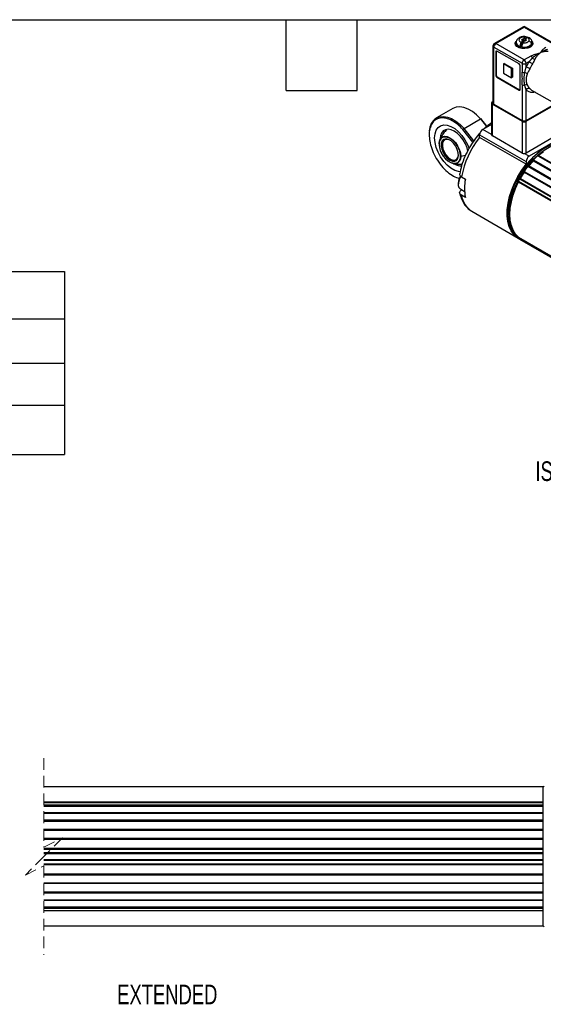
# Model space of a CAD drawing. Header units: millimetres. Extents: x 16 to 683, y 16 to 524.
# Tile 5 of 8: x 268 to 409, y 259 to 524. Entities that reach past the tile are written whole.
import ezdxf

# ---------------------------------------------------------------- set-up
doc = ezdxf.new("R2010")
doc.units = ezdxf.units.MM
doc.header["$LTSCALE"] = 2.5
doc.linetypes.add('HIDDEN', pattern=[1.905, 1.27, -0.635])
doc.layers.add('DIMENSIONS', color=140, linetype='Continuous', lineweight=25)
doc.layers.add('TEXT', color=140, linetype='Continuous', lineweight=25)
doc.styles.add('SLDTEXTSTYLE0', font='TXT', dxfattribs={"width": 0.7})

# ---------------------------------------------------------------- blocks, each defined once
blk = doc.blocks.new('SW_TABLEANNOTATION_0')
at = {"layer": 'DIMENSIONS', "color": 0}
for p, q in [((0, 0), (0, -12.74)), ((0, 0), (136.89, 0)), ((136.89, 0), (136.89, -12.74)), ((136.89, 0), (206.81, 0)), ((206.81, 0), (206.81, -12.74)), ((0, -12.74), (0, -24.64)), ((0, -12.74), (136.89, -12.74)), ((136.89, -12.74), (136.89, -24.64)), ((136.89, -12.74), (206.81, -12.74)), ((206.81, -12.74), (206.81, -24.64)), ((0, -24.64), (0, -36.01)), ((0, -24.64), (136.89, -24.64)), ((136.89, -24.64), (136.89, -36.01)), ((136.89, -24.64), (206.81, -24.64)), ((206.81, -24.64), (206.81, -36.01)), ((0, -36.01), (0, -49.21)), ((0, -36.01), (136.89, -36.01)), ((136.89, -36.01), (136.89, -49.21)), ((136.89, -36.01), (206.81, -36.01)), ((206.81, -36.01), (206.81, -49.21)), ((0, -49.21), (136.89, -49.21)), ((136.89, -49.21), (206.81, -49.21))]:
    blk.add_line(p, q, dxfattribs=at)
at = {"layer": 'DIMENSIONS', "color": 0, "attachment_point": 1, "style": 'SLDTEXTSTYLE0'}
for s, insert, char_height in [('SLPC [MM]', (49.09, -3.74), 5.292), ('325', (165.12, -3.74), 5.292), ('US [ USEFUL STROKE ]', (27, -16.06), 5.2917), ('325', (165.12, -16.06), 5.292), ('MS [ MECHANICAL STROKE ]', (16.7, -27.69), 5.2917), ('329', (165.12, -27.69), 5.292), ('L [ TOTAL LENGTH ]', (32.42, -39.98), 5.2917), ('497', (165.12, -39.98), 5.292)]:
    blk.add_mtext(s, dxfattribs=dict(at, insert=insert, char_height=char_height))

msp = doc.modelspace()

# ---------------------------------------------------------------- linework, layer by layer
for p, q in [((403.356, 521.9), (395.741, 517.504)), ((396.125, 517.466), (403.74, 521.862)), ((403.74, 521.862), (411.355, 517.466)), ((411.74, 517.504), (404.125, 521.9)), ((395.356, 516.838), (395.356, 501.449)), ((403.74, 513.07), (396.125, 517.466)), ((401.586, 517.78), (401.586, 517.34)), ((403.439, 517.708), (402.708, 516.689)), ((403.005, 517.731), (403.439, 518.336)), ((403.26, 518.667), (403.083, 518.421)), ((403.083, 518.421), (403.439, 518.336)), ((403.615, 518.582), (403.26, 518.667)), ((403.26, 518.379), (403.26, 518.667)), ((403.432, 517.629), (403.865, 518.234)), ((403.439, 518.336), (403.439, 517.708)), ((403.615, 517.954), (403.439, 517.996)), ((403.615, 518.582), (404.049, 519.187)), ((404.346, 518.973), (403.615, 517.954)), ((403.615, 517.954), (403.615, 518.582)), ((403.865, 518.234), (404.221, 518.149)), ((404.042, 518.48), (404.475, 519.086)), ((404.397, 518.396), (404.042, 518.48)), ((404.042, 518.192), (404.042, 518.48)), ((404.221, 518.149), (404.397, 518.396)), ((404.39, 518.966), (404.346, 518.973)), ((405.894, 517.34), (405.731, 516.865)), ((405.894, 517.34), (405.894, 517.78)), ((395.581, 516.524), (403.196, 512.128)), ((395.581, 501.135), (395.581, 516.524)), ((396.125, 515.268), (396.234, 515.331)), ((396.125, 515.268), (396.125, 508.861)), ((396.234, 515.331), (396.234, 508.924)), ((402.38, 511.971), (396.397, 515.425)), ((398.41, 512.127), (398.192, 512.002)), ((400.368, 510.746), (398.192, 512.002)), ((398.192, 512.002), (398.192, 509.489)), ((398.41, 512.127), (400.586, 510.871)), ((403.196, 512.128), (403.196, 509.736)), ((405.513, 514.093), (403.74, 513.07)), ((404.284, 512.128), (405.113, 512.606)), ((404.284, 511.074), (404.284, 512.128)), ((396.125, 508.861), (396.234, 508.924)), ((398.192, 509.489), (400.368, 508.233)), ((400.368, 510.746), (400.586, 510.871)), ((400.368, 508.233), (400.368, 510.746)), ((400.586, 510.871), (400.586, 508.359)), ((402.652, 505.093), (402.652, 511.5)), ((396.397, 508.39), (396.506, 508.453)), ((396.397, 508.39), (402.38, 504.936)), ((396.506, 508.453), (402.489, 504.999)), ((400.586, 508.359), (400.368, 508.233)), ((403.196, 506.354), (403.196, 496.739)), ((402.38, 504.936), (402.489, 504.999)), ((404.284, 496.739), (404.284, 505.017)), ((405.276, 505.317), (405.751, 504.933)), ((405.751, 504.933), (411.898, 501.385)), ((394.975, 501.449), (394.975, 492.907)), ((395.356, 501.853), (395.201, 501.763)), ((395.201, 501.135), (403.196, 496.519)), ((395.201, 492.593), (395.201, 501.135)), ((395.581, 501.135), (403.196, 496.739)), ((404.284, 496.739), (411.899, 501.135)), ((404.284, 496.519), (412.28, 501.135)), ((384.575, 499.987), (380.114, 497.413)), ((387.578, 494.602), (392.038, 497.176)), ((392.038, 497.176), (393.637, 495.114)), ((393.734, 495.196), (392.099, 497.305)), ((394.975, 495.697), (392.59, 494.32)), ((403.196, 496.519), (403.196, 487.977)), ((404.284, 487.977), (404.284, 496.519)), ((389.927, 490.869), (387.257, 494.315)), ((390.173, 491.253), (387.578, 494.602)), ((394.975, 492.943), (392.59, 494.32)), ((391.774, 492.907), (404.284, 485.685)), ((391.774, 492.178), (391.774, 492.907)), ((404.284, 484.956), (391.774, 492.178)), ((403.196, 487.977), (395.201, 492.593)), ((412.28, 492.593), (404.284, 487.977)), ((413.803, 492.122), (405.1, 487.098)), ((405.1, 487.098), (403.8, 487.848)), ((386.676, 487.115), (387.992, 487.42)), ((404.284, 485.685), (404.284, 484.956)), ((406.191, 485.949), (623.763, 360.348)), ((406.212, 485.904), (406.191, 485.949)), ((406.212, 485.904), (623.783, 360.302)), ((406.251, 486.148), (623.822, 360.547)), ((407.41, 487.265), (624.982, 361.664)), ((625.087, 361.693), (407.516, 487.294)), ((403.739, 482.865), (621.31, 357.264)), ((403.772, 482.836), (403.739, 482.865)), ((403.757, 483.053), (621.329, 357.452)), ((403.772, 482.836), (621.344, 357.235)), ((404.765, 484.434), (622.336, 358.833)), ((622.469, 358.891), (404.898, 484.492)), ((386.008, 479.905), (386.008, 479.591)), ((386.888, 481.575), (387.921, 480.979)), ((402.2, 480.425), (619.772, 354.823)), ((402.206, 480.259), (619.778, 354.657)), ((402.533, 481.05), (620.104, 355.449)), ((402.687, 481.145), (620.258, 355.544)), ((402.687, 481.145), (402.726, 481.125)), ((402.726, 481.125), (620.297, 355.524)), ((386.582, 478.323), (387.713, 477.671)), ((386.92, 478.076), (386.965, 478.102)), ((387.921, 476.017), (386.888, 476.613)), ((389.673, 472.307), (402.177, 465.088)), ((399.309, 471.821), (399.309, 471.662)), ((402.2, 465.048), (619.772, 339.446)), ((402.214, 465.234), (402.256, 465.297)), ((402.214, 465.234), (619.595, 339.742)), ((402.256, 465.297), (619.395, 339.945)), ((402.533, 464.806), (620.104, 339.205)), ((402.535, 464.804), (402.533, 464.806)), ((402.535, 464.804), (620.107, 339.203)), ((408.873, 317.338), (274.477, 317.338)), ((409.127, 317.538), (408.873, 317.284)), ((408.873, 313.216), (408.873, 317.338)), ((408.873, 313.216), (274.477, 313.216)), ((274.477, 313.169), (408.873, 313.169)), ((408.873, 313.169), (408.873, 313.216)), ((408.873, 312.558), (408.873, 313.169)), ((274.477, 312.558), (408.873, 312.558)), ((274.477, 312.274), (408.873, 312.274)), ((274.477, 312.202), (408.873, 312.202)), ((408.873, 310.384), (274.477, 310.384)), ((274.477, 310.307), (408.873, 310.307)), ((408.873, 312.274), (408.873, 312.558)), ((408.873, 312.202), (408.873, 312.274)), ((408.873, 310.279), (408.873, 312.202)), ((408.873, 310.307), (408.873, 310.384)), ((408.873, 308.454), (408.873, 310.307)), ((274.477, 308.454), (408.873, 308.454)), ((274.477, 308.179), (408.873, 308.179)), ((274.477, 308.129), (408.873, 308.129)), ((408.873, 308.179), (408.873, 308.454)), ((408.873, 308.129), (408.873, 308.179)), ((408.873, 305.794), (408.873, 308.129)), ((408.873, 305.847), (274.477, 305.847)), ((274.477, 305.721), (408.873, 305.721)), ((408.873, 305.721), (408.873, 305.847)), ((408.873, 303.59), (408.873, 305.721)), ((274.477, 303.59), (408.873, 303.59)), ((274.477, 303.345), (408.873, 303.345)), ((274.477, 303.32), (408.873, 303.32)), ((408.873, 303.345), (408.873, 303.59)), ((408.873, 303.32), (408.873, 303.345)), ((408.873, 300.755), (408.873, 303.32)), ((408.873, 300.767), (274.477, 300.767)), ((274.477, 300.588), (408.873, 300.588)), ((274.477, 299.668), (408.873, 299.668)), ((408.873, 300.588), (408.873, 300.767)), ((408.873, 299.668), (408.873, 300.588)), ((408.873, 299.458), (408.873, 299.668)), ((274.477, 299.458), (408.873, 299.458)), ((274.477, 299.453), (408.873, 299.453)), ((274.477, 297.822), (408.873, 297.822)), ((274.477, 297.818), (408.873, 297.818)), ((274.477, 297.607), (408.873, 297.607)), ((408.873, 299.453), (408.873, 299.458)), ((408.873, 297.822), (408.873, 299.453)), ((408.873, 297.818), (408.873, 297.822)), ((408.873, 297.607), (408.873, 297.818)), ((408.873, 296.688), (408.873, 297.607)), ((274.477, 296.688), (408.873, 296.688)), ((274.477, 296.508), (408.873, 296.508)), ((408.873, 296.508), (408.873, 296.688)), ((408.873, 293.956), (408.873, 296.521)), ((274.477, 293.956), (408.873, 293.956)), ((274.477, 293.931), (408.873, 293.931)), ((274.477, 293.685), (408.873, 293.685)), ((274.477, 291.554), (408.873, 291.554)), ((408.873, 293.931), (408.873, 293.956)), ((408.873, 293.685), (408.873, 293.931)), ((408.873, 291.554), (408.873, 293.685)), ((408.873, 291.554), (408.873, 291.428)), ((274.477, 291.428), (408.873, 291.428)), ((274.477, 289.147), (408.873, 289.147)), ((274.477, 289.096), (408.873, 289.096)), ((408.873, 289.147), (408.873, 291.481)), ((408.873, 289.096), (408.873, 289.147)), ((408.873, 288.821), (408.873, 289.096)), ((274.477, 288.821), (408.873, 288.821)), ((274.477, 286.969), (408.873, 286.969)), ((274.477, 286.892), (408.873, 286.892)), ((408.873, 286.969), (408.873, 288.821)), ((408.873, 285.073), (408.873, 286.997)), ((408.873, 286.892), (408.873, 286.969)), ((274.477, 285.073), (408.873, 285.073)), ((274.477, 285.001), (408.873, 285.001)), ((274.477, 284.717), (408.873, 284.717)), ((274.477, 284.106), (408.873, 284.106)), ((274.477, 284.059), (408.873, 284.059)), ((408.873, 285.001), (408.873, 285.073)), ((408.873, 284.717), (408.873, 285.001)), ((408.873, 284.106), (408.873, 284.717)), ((408.873, 284.059), (408.873, 284.106)), ((408.873, 279.938), (408.873, 284.059)), ((274.477, 279.938), (408.873, 279.938)), ((408.873, 279.992), (409.127, 279.738))]:
    msp.add_line(p, q)
at = {"color": 7, "linetype": 'HIDDEN', "lineweight": 18}
for p, q in [((274.477, 325.098), (274.477, 301.138)), ((274.477, 301.138), (279.477, 303.638)), ((279.477, 303.638), (274.477, 298.638)), ((274.477, 298.638), (269.477, 293.638)), ((269.477, 293.638), (274.477, 296.138)), ((274.477, 296.138), (274.477, 272.178))]:
    msp.add_line(p, q, dxfattribs=at)
at = {"flags": 128}
for points in [[(405.426, 516.493), (404.748, 516.218), (403.948, 516.095), (403.123, 516.136), (402.373, 516.338), (401.787, 516.676), (401.437, 517.11), (401.365, 517.586), (401.579, 518.048), (401.638, 518.115)], [(401.586, 517.743), (401.579, 517.734), (401.371, 517.309)], [(401.586, 517.78), (401.587, 517.813), (401.614, 517.98)], [(405.731, 516.865), (405.264, 516.462), (404.565, 516.192), (403.741, 516.097), (402.917, 516.192), (402.218, 516.461), (401.751, 516.864), (401.586, 517.34), (401.586, 517.34)], [(405.877, 518.078), (406.044, 517.822), (406.116, 517.346), (405.901, 516.884), (405.426, 516.493)], [(406.109, 517.309), (406.044, 517.508), (405.894, 517.743)], [(392.038, 497.176), (390.96, 498.259), (389.828, 499.149), (388.678, 499.818), (387.545, 500.246), (386.463, 500.42), (385.466, 500.334), (384.583, 499.992), (384.575, 499.987)], [(380.114, 497.412), (380.123, 497.417), (381.005, 497.759), (382.003, 497.845), (383.085, 497.671), (384.218, 497.243), (385.368, 496.574), (386.499, 495.684), (387.578, 494.602)], [(379.655, 492.052), (379.762, 493.166), (380.078, 494.107), (380.59, 494.835), (381.275, 495.318), (382.103, 495.535), (383.037, 495.476), (384.039, 495.143), (385.062, 494.553), (386.063, 493.729), (386.998, 492.709), (387.826, 491.536), (388.511, 490.263), (388.938, 489.201)], [(388.615, 488.511), (388.377, 489.382), (387.923, 490.478), (387.32, 491.522), (386.598, 492.462), (385.793, 493.252), (384.946, 493.851), (384.099, 494.23), (383.294, 494.37), (382.572, 494.263), (381.969, 493.914), (381.516, 493.343), (381.234, 492.576), (381.141, 491.818)], [(386.547, 482.912), (386.063, 482.976), (385.062, 483.309), (384.039, 483.899), (383.037, 484.723), (382.103, 485.743), (381.275, 486.916), (380.59, 488.19), (380.078, 489.509), (379.762, 490.815), (379.655, 492.052)], [(380.9, 490.449), (380.998, 491.256), (381.069, 491.475)], [(381.069, 491.475), (381.287, 491.894), (381.746, 492.319), (382.344, 492.504), (383.04, 492.435), (383.788, 492.117), (384.535, 491.572), (385.232, 490.837), (385.83, 489.962), (386.289, 489.006), (386.577, 488.035), (386.676, 487.115)], [(383.737, 486.052), (384.426, 485.774), (385.054, 485.761), (385.565, 486.013), (385.914, 486.509), (386.069, 487.204), (386.017, 488.037), (385.762, 488.934), (385.328, 489.814), (384.752, 490.6), (384.085, 491.222), (383.388, 491.625), (382.722, 491.772), (382.146, 491.651), (381.711, 491.273), (381.456, 490.67), (381.404, 489.897), (381.56, 489.023), (381.908, 488.124), (382.419, 487.282), (383.047, 486.57), (383.737, 486.052)], [(383.82, 491.404), (383.576, 491.519), (382.956, 491.656), (382.42, 491.543), (382.016, 491.191), (381.779, 490.631), (381.73, 489.912), (381.875, 489.098), (382.199, 488.262), (382.674, 487.479), (383.259, 486.816), (383.9, 486.335)], [(416.858, 490.187), (416.492, 490.378), (415.39, 490.746), (414.181, 490.868), (412.885, 490.743), (411.529, 490.374), (410.136, 489.766), (408.733, 488.932), (407.346, 487.886), (406.001, 486.649), (404.723, 485.243), (403.535, 483.695), (402.46, 482.033), (401.518, 480.288), (400.726, 478.493), (400.1, 476.682), (399.65, 474.888), (399.385, 473.144), (399.311, 471.483)], [(399.687, 471.265), (399.762, 472.926), (400.026, 474.67), (400.476, 476.465), (401.103, 478.276), (401.894, 480.071), (402.836, 481.815), (403.911, 483.477), (405.099, 485.026), (406.377, 486.432), (407.723, 487.669), (409.11, 488.714), (410.512, 489.549), (411.905, 490.156), (413.262, 490.526), (414.557, 490.651), (415.403, 490.593)], [(383.9, 486.335), (384.541, 486.076), (385.126, 486.064), (385.601, 486.298), (385.925, 486.76), (386.07, 487.407), (386.074, 487.499)], [(386.676, 487.115), (386.577, 486.309), (386.289, 485.671), (385.83, 485.245), (385.232, 485.061), (384.829, 485.071)], [(402.183, 465.085), (401.895, 465.265), (401.01, 466.027), (400.285, 467.01), (399.733, 468.195), (399.365, 469.559), (399.188, 471.076), (399.205, 472.718), (399.415, 474.454), (399.816, 476.251), (400.399, 478.075), (401.152, 479.891), (402.063, 481.665), (403.114, 483.364), (404.284, 484.956)], [(404.765, 484.434), (404.784, 484.456), (404.805, 484.474), (404.826, 484.488), (404.847, 484.496), (404.868, 484.5), (404.886, 484.497), (404.898, 484.492)], [(386.698, 481.712), (386.598, 481.549), (386.232, 480.771), (386.036, 479.987), (386.029, 479.276), (386.211, 478.706), (386.566, 478.333), (386.582, 478.323)], [(402.256, 465.297), (401.441, 466.143), (400.791, 467.201), (400.317, 468.451), (400.029, 469.869), (399.933, 471.427), (400.029, 473.097), (400.317, 474.847), (400.791, 476.644), (401.441, 478.452), (402.256, 480.239)], [(402.206, 480.259), (402.199, 480.264), (402.187, 480.278), (402.179, 480.296), (402.175, 480.318), (402.175, 480.343), (402.18, 480.37), (402.188, 480.397), (402.2, 480.425)], [(402.533, 481.05), (402.549, 481.076), (402.567, 481.099), (402.588, 481.119), (402.609, 481.134), (402.63, 481.145), (402.651, 481.151), (402.67, 481.151), (402.687, 481.145)], [(399.311, 471.483), (399.428, 469.936), (399.734, 468.531), (400.224, 467.296), (400.888, 466.252), (401.714, 465.42), (402.176, 465.092)]]:
    msp.add_lwpolyline(points, dxfattribs=at)
for centre, radius, start, end in [((403.74, 521.234), 0.769, 60.00269, 119.99731), ((403.515, 521.548), 0.387, 54.38242, 114.30712), ((403.966, 521.548), 0.387, 65.69288, 125.61758), ((396.125, 516.838), 0.769, 119.99731, 180), ((395.741, 516.876), 0.387, 185.6948, 245.62534), ((396.762, 516.47), 1.182, 122.60548, 177.39452), ((395.9, 517.152), 0.387, 54.38242, 114.30712), ((402.911, 518.02), 1.346, 190.25113, 261.32846), ((403.785, 519.287), 2.777, 256.45361, 314.46556), ((405.098, 517.788), 0.796, 322.60046, 359.41186), ((396.291, 515.295), 0.168, 50.79671, 189.21404), ((396.469, 515.341), 0.235, 149.10044, 182.53414), ((403.661, 519.735), 3.192, 252.62835, 260.50451), ((402.062, 511.473), 0.591, 2.60548, 57.39452), ((404.377, 512.074), 1.182, 122.60548, 177.39452), ((403.74, 513.178), 1.182, 242.60967, 297.39033), ((403.103, 512.074), 1.182, 2.60548, 57.39452), ((410.382, 519.597), 8.755, 232.98895, 240.01306), ((414.354, 506.628), 9.934, 147.1692, 156.04205), ((404.888, 513.111), 1.164, 22.77942, 57.53541), ((407.026, 514.904), 1.713, 231.57619, 257.29235), ((396.825, 508.951), 0.591, 182.60548, 237.39452), ((403.737, 510.778), 1.174, 242.56618, 278.58569), ((403.61, 508.12), 1.528, 49.60982, 78.59759), ((403.202, 507.067), 4.15, 60.02265, 74.89101), ((396.716, 508.888), 0.591, 182.60548, 237.39452), ((403.737, 507.396), 1.174, 242.56618, 278.5857), ((404.333, 505.445), 0.895, 72.60988, 118.01646), ((402.487, 505.066), 0.168, 230.79671, 9.21404), ((402.616, 505.197), 0.235, 237.46897, 270.89631), ((404.956, 504.588), 0.796, 66.28408, 147.46769), ((395.32, 501.449), 0.336, 110.78342, 249.21658), ((395.741, 501.488), 0.387, 185.6948, 245.62534), ((382.549, 493.835), 4.327, 124.24067, 178.79633), ((403.74, 497.789), 1.182, 242.60967, 297.39033), ((403.74, 497.569), 1.182, 242.60967, 297.39033), ((393.545, 492.826), 1.773, 122.60548, 177.39452), ((386.54, 490.445), 5.64, 179.95252, 252.34046), ((410.238, 477.242), 23.749, 141.02992, 169.48571), ((395.354, 492.941), 0.381, 185.15385, 246.16629), ((421.271, 470.853), 21.982, 122.52432, 177.47568), ((403.726, 488.981), 1.135, 242.19025, 273.73802), ((403.772, 488.929), 1.081, 271.49302, 298.28555), ((419.007, 474.165), 17.349, 125.41563, 131.29424), ((406.056, 485.604), 1.773, 122.60548, 177.39452), ((422.503, 470.492), 22.426, 136.58876, 141.54241), ((406.39, 485.998), 0.205, 132.68636, 193.82396), ((420.996, 472.007), 20.43, 131.68199, 136.19795), ((407.483, 487.207), 0.0932, 69.27271, 140.85061), ((386.661, 487.625), 3.08, 238.49124, 275.07963), ((424.426, 469.032), 24.842, 146.24252, 150.86934), ((403.872, 482.947), 0.157, 137.36355, 211.49698), ((424.01, 469.338), 24.46, 141.88934, 145.89443), ((389.5, 479.782), 3.494, 145.277, 177.97203), ((401.327, 478.498), 13.633, 169.51481, 190.48519), ((424.633, 468.909), 25.216, 151.21765, 152.82736), ((393.003, 477.514), 6.182, 188.38033, 237.39447), ((407.103, 470.706), 7.437, 175.68864, 228.5109), ((402.326, 465.132), 0.152, 137.72693, 213.65897), ((405.264, 468.908), 4.929, 231.55782, 236.33785)]:
    msp.add_arc(centre, radius, start, end)
for points, knots in [([(404.29, 519.299), (404.07, 519.323), (403.715, 519.362), (403.191, 519.293), (402.738, 519.168), (402.288, 518.946), (401.906, 518.627), (401.639, 518.228), (401.604, 517.93), (401.586, 517.781)], [0, 0, 0, 0, 0.1757472, 0.2843954, 0.4079322, 0.5453917, 0.6936395, 0.8473806, 1, 1, 1, 1]), ([(404.049, 519.187), (403.938, 519.202), (403.812, 519.211), (403.534, 519.203), (403.382, 519.186), (403.074, 519.116), (402.919, 519.061), (402.649, 518.912), (402.535, 518.818), (402.386, 518.61), (402.352, 518.497), (402.361, 518.281), (402.403, 518.179), (402.535, 518.004), (402.622, 517.93), (402.809, 517.811), (402.909, 517.766), (403.005, 517.731)], [0, 0, 0, 0, 0.125, 0.125, 0.25, 0.25, 0.375, 0.375, 0.5, 0.5, 0.625, 0.625, 0.75, 0.75, 0.875, 0.875, 1, 1, 1, 1]), ([(402.708, 516.689), (402.708, 516.772), (402.716, 516.865), (402.746, 517.059), (402.768, 517.16), (402.823, 517.352), (402.856, 517.444), (402.927, 517.606), (402.966, 517.676), (403.005, 517.731)], [0, 0, 0, 0, 0.25, 0.25, 0.5, 0.5, 0.75, 0.75, 1, 1, 1, 1]), ([(403.432, 517.629), (403.393, 517.575), (403.354, 517.505), (403.283, 517.343), (403.25, 517.25), (403.167, 516.962), (403.135, 516.754), (403.135, 516.587)], [0, 0, 0, 0, 0.25, 0.25, 0.5, 0.5, 1, 1, 1, 1]), ([(403.432, 517.629), (403.579, 517.61), (403.74, 517.603), (404.067, 517.626), (404.232, 517.655), (404.531, 517.745), (404.665, 517.806), (404.881, 517.946), (404.963, 518.024), (405.02, 518.103)], [0, 0, 0, 0, 0.25, 0.25, 0.5, 0.5, 0.75, 0.75, 1, 1, 1, 1]), ([(404.049, 519.187), (404.088, 519.242), (404.126, 519.279), (404.198, 519.317), (404.231, 519.317), (404.313, 519.258), (404.346, 519.14), (404.346, 518.973)], [0, 0, 0, 0, 0.25, 0.25, 0.5, 0.5, 1, 1, 1, 1]), ([(404.475, 519.086), (404.509, 519.124), (404.575, 519.201), (404.644, 519.228), (404.67, 519.2), (404.673, 519.196)], [0, 0, 0, 0, 0.46258752, 0.92535337, 1, 1, 1, 1]), ([(405.02, 518.103), (405.076, 518.181), (405.114, 518.27), (405.132, 518.457), (405.112, 518.555), (405.01, 518.741), (404.929, 518.829), (404.725, 518.978), (404.603, 519.039), (404.475, 519.086)], [0, 0, 0, 0, 0.25, 0.25, 0.5, 0.5, 0.75, 0.75, 1, 1, 1, 1]), ([(405.894, 517.767), (405.877, 517.924), (405.844, 518.236), (405.553, 518.663), (405.141, 519.01), (404.797, 519.149), (404.634, 519.215)], [0, 0, 0, 0, 0.26272357, 0.52540974, 0.77472066, 1, 1, 1, 1]), ([(405.731, 517.305), (405.731, 517.379), (405.715, 517.462), (405.646, 517.633), (405.592, 517.721), (405.453, 517.877), (405.369, 517.945), (405.194, 518.048), (405.103, 518.083), (405.02, 518.103)], [0, 0, 0, 0, 0.25, 0.25, 0.5, 0.5, 0.75, 0.75, 1, 1, 1, 1]), ([(405.731, 516.865), (405.728, 516.838), (405.725, 516.799), (405.696, 516.776), (405.687, 516.769)], [0, 0, 0, 0, 0.6869288, 1, 1, 1, 1]), ([(405.691, 516.765), (405.746, 516.848), (405.849, 517.002), (405.869, 517.164), (405.878, 517.239)], [0, 0, 0, 0, 0.5342152, 1, 1, 1, 1]), ([(405.513, 514.093), (405.691, 514.196), (405.889, 514.286), (406.3, 514.448), (406.514, 514.52), (407.173, 514.723), (407.633, 514.838), (408.092, 514.954)], [0, 0, 0, 0, 0.25, 0.25, 0.5, 0.5, 1, 1, 1, 1]), ([(405.687, 516.769), (405.676, 516.758), (405.652, 516.731), (405.604, 516.719), (405.572, 516.722), (405.565, 516.723)], [0, 0, 0, 0, 0.3664849, 0.8594257, 1, 1, 1, 1]), ([(405.961, 513.562), (405.994, 513.593), (406.063, 513.66), (406.178, 513.762), (406.307, 513.869), (406.452, 513.983), (406.611, 514.1), (406.786, 514.222), (407.013, 514.372), (407.262, 514.522), (407.541, 514.679), (407.751, 514.789), (407.926, 514.875), (408.02, 514.921), (408.077, 514.947), (408.092, 514.954)], [0, 0, 0, 0, 0.0552179, 0.1159424, 0.1818937, 0.2531783, 0.3298656, 0.412016, 0.4996389, 0.6451994, 0.7497989, 0.8746215, 0.9247376, 0.9810966, 1, 1, 1, 1]), ([(408.092, 514.954), (408.092, 514.954), (407.934, 514.832), (407.668, 514.6), (407.345, 514.261), (407.127, 513.997), (406.968, 513.782), (406.837, 513.582), (406.731, 513.402), (406.675, 513.286), (406.649, 513.233)], [0, 0, 0, 0, 0.00003336, 0.29569978, 0.49921525, 0.62607034, 0.73950444, 0.83957415, 0.92636291, 1, 1, 1, 1]), ([(409.583, 516.443), (409.548, 516.422), (409.464, 516.372), (409.336, 516.286), (409.213, 516.195), (409.071, 516.079), (408.91, 515.931), (408.666, 515.679), (408.48, 515.456), (408.334, 515.271), (408.264, 515.18), (408.198, 515.094), (408.147, 515.028), (408.121, 514.992), (408.105, 514.972), (408.098, 514.961), (408.093, 514.955), (408.092, 514.954)], [0, 0, 0, 0, 0.04957367, 0.12121202, 0.19627771, 0.25046768, 0.36758253, 0.49978086, 0.7496645, 0.79649526, 0.85383068, 0.92166864, 0.959521, 0.97942939, 0.989629, 0.99738907, 1, 1, 1, 1]), ([(410.24, 515.306), (410.203, 515.311), (410.122, 515.322), (409.997, 515.333), (409.857, 515.34), (409.705, 515.339), (409.538, 515.331), (409.356, 515.314), (409.166, 515.285), (408.956, 515.243), (408.713, 515.181), (408.42, 515.088), (408.207, 515.001), (408.092, 514.954)], [0, 0, 0, 0, 0.05115536, 0.10896556, 0.17348763, 0.24476245, 0.3228202, 0.4076838, 0.49937097, 0.58945764, 0.70292426, 0.83977215, 1, 1, 1, 1]), ([(408.095, 514.957), (408.157, 515), (408.277, 515.085), (408.455, 515.202), (408.628, 515.309), (408.794, 515.406), (408.955, 515.493), (409.109, 515.57), (409.257, 515.639), (409.4, 515.7), (409.537, 515.754), (409.668, 515.802), (409.793, 515.843), (409.913, 515.88), (409.993, 515.901), (410.031, 515.912)], [0, 0, 0, 0, 0.1008894, 0.1983383, 0.2921558, 0.3821237, 0.4679542, 0.5495288, 0.6267895, 0.6997178, 0.7683231, 0.8326407, 0.8927104, 0.9485871, 1, 1, 1, 1]), ([(405.113, 512.606), (405.073, 512.545), (404.995, 512.422), (404.882, 512.234), (404.773, 512.045), (404.667, 511.855), (404.565, 511.662), (404.468, 511.468), (404.373, 511.272), (404.314, 511.14), (404.284, 511.074)], [0, 0, 0, 0, 0.1254912, 0.2505618, 0.3753513, 0.5, 0.6246487, 0.7494382, 0.8745088, 1, 1, 1, 1]), ([(405.113, 512.606), (405.149, 512.645), (405.225, 512.726), (405.338, 512.851), (405.455, 512.982), (405.576, 513.12), (405.701, 513.263), (405.831, 513.411), (405.917, 513.511), (405.961, 513.562)], [0, 0, 0, 0, 0.1202868, 0.2480313, 0.3832793, 0.5260696, 0.6764351, 0.8344038, 1, 1, 1, 1]), ([(406.649, 513.233), (406.626, 513.183), (406.581, 513.084), (406.511, 512.937), (406.442, 512.793), (406.371, 512.653), (406.3, 512.516), (406.228, 512.384), (406.156, 512.257), (406.083, 512.133), (406.032, 512.053), (406.007, 512.014)], [0, 0, 0, 0, 0.1264022, 0.248687, 0.3669619, 0.4813455, 0.591969, 0.6989776, 0.8025314, 0.9028073, 1, 1, 1, 1]), ([(403.196, 506.354), (403.196, 506.635), (403.217, 506.905), (403.254, 507.447), (403.269, 507.72), (403.269, 508.285), (403.254, 508.576), (403.217, 509.16), (403.196, 509.454), (403.196, 509.736)], [0, 0, 0, 0, 0.25, 0.25, 0.5, 0.5, 0.75, 0.75, 1, 1, 1, 1]), ([(403.912, 506.235), (403.901, 506.292), (403.877, 506.41), (403.848, 506.591), (403.823, 506.781), (403.802, 506.98), (403.786, 507.19), (403.774, 507.409), (403.767, 507.639), (403.764, 507.923), (403.769, 508.255), (403.787, 508.628), (403.817, 508.982), (403.856, 509.311), (403.894, 509.518), (403.912, 509.618)], [0, 0, 0, 0, 0.0528878, 0.1089646, 0.1679675, 0.2297335, 0.2941022, 0.3608791, 0.4298349, 0.5006841, 0.6131399, 0.7201482, 0.8207419, 0.9142148, 1, 1, 1, 1]), ([(403.912, 509.618), (403.931, 509.698), (403.968, 509.858), (404.029, 510.1), (404.103, 510.385), (404.189, 510.707), (404.253, 510.954), (404.284, 511.074)], [0, 0, 0, 0, 0.1717999, 0.3420907, 0.510943, 0.7642043, 1, 1, 1, 1]), ([(404.6, 509.284), (404.58, 509.239), (404.538, 509.146), (404.482, 509.001), (404.43, 508.847), (404.384, 508.685), (404.336, 508.488), (404.295, 508.259), (404.266, 508.001), (404.263, 507.83), (404.261, 507.745)], [0, 0, 0, 0, 0.090721, 0.1860399, 0.2860308, 0.390758, 0.5002771, 0.6660792, 0.8325999, 1, 1, 1, 1]), ([(405.276, 510.662), (405.256, 510.618), (405.215, 510.526), (405.15, 510.389), (405.081, 510.246), (405.008, 510.1), (404.907, 509.9), (404.765, 509.625), (404.66, 509.407), (404.6, 509.284)], [0, 0, 0, 0, 0.090464, 0.1854438, 0.2850547, 0.3893964, 0.4985557, 0.7183044, 1, 1, 1, 1]), ([(404.284, 505.017), (404.269, 505.059), (404.238, 505.145), (404.191, 505.283), (404.142, 505.43), (404.077, 505.635), (403.997, 505.901), (403.941, 506.123), (403.912, 506.235)], [0, 0, 0, 0, 0.1159399, 0.2362165, 0.3608762, 0.4899607, 0.7433221, 1, 1, 1, 1]), ([(404.261, 507.745), (404.261, 507.694), (404.263, 507.592), (404.273, 507.442), (404.29, 507.293), (404.313, 507.146), (404.351, 506.962), (404.41, 506.749), (404.495, 506.514), (404.566, 506.369), (404.6, 506.299)], [0, 0, 0, 0, 0.1000203, 0.1997144, 0.2991162, 0.3982598, 0.4971798, 0.6779739, 0.8454801, 1, 1, 1, 1]), ([(404.6, 506.299), (404.625, 506.252), (404.673, 506.163), (404.745, 506.039), (404.812, 505.931), (404.874, 505.836), (404.955, 505.717), (405.054, 505.582), (405.17, 505.436), (405.242, 505.356), (405.276, 505.317)], [0, 0, 0, 0, 0.1199209, 0.2299361, 0.3300553, 0.4202919, 0.5006638, 0.6802164, 0.8465067, 1, 1, 1, 1]), ([(406.715, 504.377), (406.41, 504.325), (405.76, 504.216), (404.925, 504.451), (404.492, 504.834), (404.284, 505.017)], [0, 0, 0, 0, 0.3159781, 0.6731185, 1, 1, 1, 1]), ([(387.257, 494.315), (386.812, 494.773), (385.88, 495.734), (384.305, 496.787), (382.652, 497.43), (381.074, 497.5), (379.766, 496.955), (378.847, 495.988), (378.557, 495.065), (378.431, 494.662)], [0, 0, 0, 0, 0.1286637, 0.2700299, 0.4212313, 0.5776977, 0.7338067, 0.8840107, 1, 1, 1, 1]), ([(392.038, 497.176), (392.065, 497.19), (392.105, 497.211), (392.142, 497.22), (392.163, 497.221), (392.167, 497.213), (392.169, 497.209)], [0, 0, 0, 0, 0.4047941, 0.6163201, 0.8333364, 1, 1, 1, 1]), ([(394.975, 496.148), (394.722, 495.971), (394.175, 495.589), (393.535, 495.052), (393.156, 494.687), (393.051, 494.586)], [0, 0, 0, 0, 0.384688, 0.8302693, 1, 1, 1, 1]), ([(378.431, 494.662), (378.4, 494.585), (378.203, 494.095), (378.152, 492.913), (378.291, 491.158), (378.822, 489.156), (379.758, 487.023), (381.076, 484.967), (382.653, 483.209), (384.302, 481.965), (385.554, 481.306), (386.182, 481.208), (386.319, 481.187)], [0, 0, 0, 0, 0.0197341, 0.1244644, 0.2291948, 0.3445903, 0.46847, 0.5972199, 0.7262645, 0.8509668, 0.9675576, 1, 1, 1, 1]), ([(382.957, 494.262), (382.789, 494.113), (382.29, 493.671), (381.668, 492.781), (381.246, 491.957), (381.08, 491.506), (381.055, 491.437)], [0, 0, 0, 0, 0.1934212, 0.5770059, 0.9351799, 1, 1, 1, 1]), ([(391.868, 493.372), (391.737, 493.231), (391.165, 492.619), (390.169, 491.306), (388.904, 489.348), (387.759, 487.051), (386.863, 484.67), (386.552, 483.126), (386.405, 482.4)], [0, 0, 0, 0, 0.0473166, 0.2060999, 0.3917563, 0.5962813, 0.8101528, 1, 1, 1, 1]), ([(387.578, 494.602), (387.567, 494.595), (387.544, 494.581), (387.505, 494.554), (387.462, 494.522), (387.417, 494.485), (387.37, 494.444), (387.326, 494.4), (387.285, 494.355), (387.266, 494.328), (387.257, 494.315)], [0, 0, 0, 0, 0.0962556, 0.2007184, 0.3133936, 0.4342841, 0.5633909, 0.7007136, 0.8462509, 1, 1, 1, 1]), ([(380.9, 490.449), (380.894, 490.436), (380.895, 490.42), (380.909, 490.39), (380.924, 490.377), (380.941, 490.367)], [0, 0, 0, 0, 0.5, 0.5, 1, 1, 1, 1]), ([(380.941, 490.367), (380.943, 490.68), (380.945, 491.035), (381.084, 491.262), (381.101, 491.29)], [0, 0, 0, 0, 0.87988116, 1, 1, 1, 1]), ([(384.628, 485.2), (384.561, 485.207), (384.28, 485.234), (383.734, 485.501), (383.049, 485.985), (382.42, 486.632), (381.896, 487.351), (381.391, 488.273), (381.013, 489.329), (380.963, 490.049), (380.941, 490.367)], [0, 0, 0, 0, 0.0410951, 0.1722368, 0.3033785, 0.4306046, 0.5506572, 0.6613402, 0.8504755, 1, 1, 1, 1]), ([(381.101, 491.29), (381.215, 491.545), (381.404, 491.969), (381.899, 492.277), (382.419, 492.395), (383.049, 492.312), (383.737, 492.015), (384.425, 491.518), (385.053, 490.874), (385.578, 490.154), (386.082, 489.233), (386.461, 488.177), (386.51, 487.457), (386.532, 487.139)], [0, 0, 0, 0, 0.11357283, 0.18807729, 0.26888873, 0.35452891, 0.44280478, 0.53108066, 0.61672084, 0.69753227, 0.77203674, 0.89935002, 1, 1, 1, 1]), ([(386.532, 487.139), (386.51, 486.847), (386.46, 486.184), (386.083, 485.563), (385.577, 485.23), (385.117, 485.109), (384.772, 485.173), (384.628, 485.2)], [0, 0, 0, 0, 0.2280984, 0.5166226, 0.6854686, 0.8686079, 1, 1, 1, 1]), ([(384.72, 485.088), (384.993, 485.05), (385.696, 484.952), (386.504, 484.943), (387.009, 485.057), (387.086, 485.075)], [0, 0, 0, 0, 0.3508285, 0.9014473, 1, 1, 1, 1]), ([(386.676, 487.115), (386.652, 487.112), (386.624, 487.112), (386.573, 487.121), (386.55, 487.129), (386.532, 487.139)], [0, 0, 0, 0, 0.5, 0.5, 1, 1, 1, 1]), ([(386.39, 482.404), (386.39, 482.403), (386.332, 482.288), (386.41, 482.044), (386.599, 481.763), (386.81, 481.626), (386.888, 481.575)], [0, 0, 0, 0, 0.0044613, 0.3958578, 0.7776025, 1, 1, 1, 1]), ([(386.363, 477.343), (386.494, 476.817), (386.764, 475.738), (387.49, 474.351), (388.4, 473.186), (389.166, 472.662), (389.531, 472.413)], [0, 0, 0, 0, 0.24274, 0.4972932, 0.760789, 1, 1, 1, 1]), ([(386.888, 476.613), (386.804, 476.662), (386.731, 476.714), (386.602, 476.827), (386.547, 476.888), (386.46, 477.013), (386.428, 477.078), (386.386, 477.211), (386.376, 477.28), (386.383, 477.482), (386.434, 477.618), (386.573, 477.803), (386.63, 477.863), (386.762, 477.976), (386.837, 478.028), (386.92, 478.076)], [0, 0, 0, 0, 0.125, 0.125, 0.25, 0.25, 0.375, 0.375, 0.5, 0.5, 0.75, 0.75, 0.875, 0.875, 1, 1, 1, 1])]:
    msp.add_open_spline(points, degree=3, knots=knots)
at = {"layer": 'TEXT'}
for p, q in [((15.875, 523.875), (682.625, 523.875)), ((339.725, 504.825), (339.725, 523.875)), ((358.775, 504.825), (358.775, 523.875)), ((339.725, 504.825), (358.775, 504.825))]:
    msp.add_line(p, q, dxfattribs=at)

# ---------------------------------------------------------------- block references
at = {"layer": 'DIMENSIONS'}
msp.add_blockref('SW_TABLEANNOTATION_0', (73.232, 456.079), dxfattribs=at)

# ---------------------------------------------------------------- texts
at = {"layer": 'DIMENSIONS', "attachment_point": 1, "style": 'SLDTEXTSTYLE0'}
for s, insert, char_height in [('ISOMETRIC VIEW', (406.798, 404.988), 5.29167), ('EXTENDED', (294.201, 264.123), 5.2917)]:
    msp.add_mtext(s, dxfattribs=dict(at, insert=insert, char_height=char_height))

doc.saveas('drawing.dxf')
